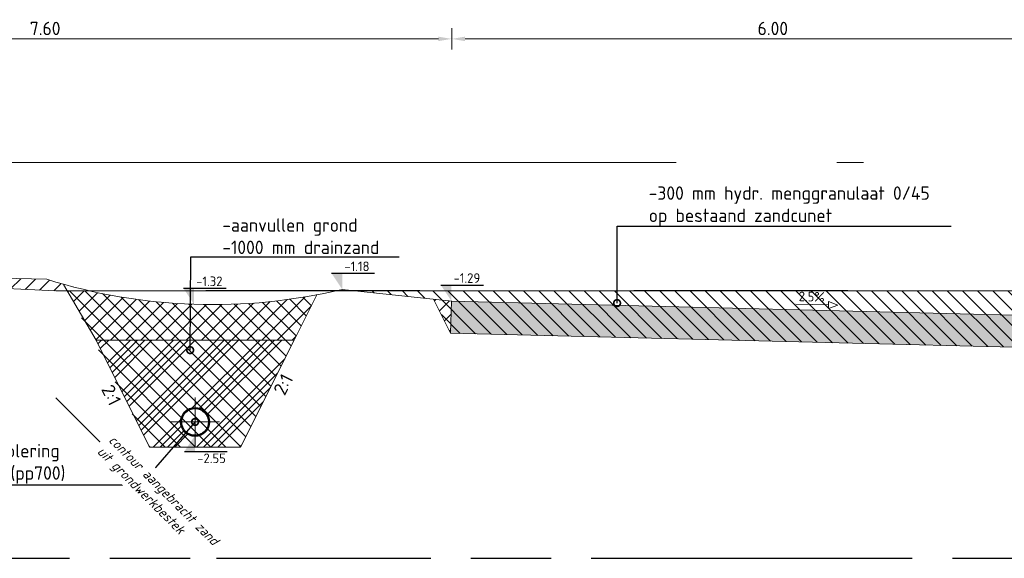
# Model space of a CAD drawing. Header units: metres. Extents: x 240213 to 242719, y 583416 to 583956.
# Tile 24 of 29: x 242682.47 to 242691.67, y 583574.63 to 583579.67. Entities that reach past the tile are written whole.
import ezdxf
from ezdxf import colors
from ezdxf.entities.mleader import LeaderData, LeaderLine
from ezdxf.enums import TextEntityAlignment as Align
from ezdxf.math import Vec2, Vec3

# ---------------------------------------------------------------- set-up
doc = ezdxf.new("R2010")
doc.units = ezdxf.units.M
for name, pattern in [('AL-NAP_LIJN', [15.25, 12, -1.5, 0.25, -1.5]), ('HIDDEN', [0.375, 0.25, -0.125]), ('XX-HART', [13, 4, -2, 1, -2, 4]), ('XX-HIDDEN', [4, 2, -2])]:
    doc.linetypes.add(name, pattern=pattern)
for name, color, linetype, lineweight in [('N-WE-GW-BERM-GD', 90, 'Continuous', 20), ('N-WE-GW-DRAINZAND-AD', 1, 'Continuous', 18), ('N-WE-GW-GROND_AANVULLEN-AD', 1, 'Continuous', 9), ('N-WE-GW-GROND_ONTGRAVEN-AD', 252, 'Continuous', 9), ('N-WE-GW-GROND_ZAND-GD', 50, 'Continuous', 20), ('N-WE-VH-VERHARDING_ASFALT-GD', 210, 'Continuous', 20), ('N-WE-VH-VERHARDING_HYDR-MENGGRANULAAT-AD', 7, 'Continuous', 9), ('P- Zanddiepte', 52, 'HIDDEN', 30), ('WG-bs-dp-profiellijn', 251, 'Continuous', 0), ('X-XX-AL-HELLING-SD', 7, 'Continuous', 15), ('X-XX-AL-NAP-G', 7, 'AL-NAP_LIJN', 18), ('X-XX-AL-PEILMAAT-SD @ 0.05', 7, 'Continuous', 25), ('X-XX-AL-REFERENTIE-M', 7, 'Continuous', 18), ('X-XX-AL-T18', 10, 'Continuous', 18), ('X-XX-AL-T25', 7, 'Continuous', 25)]:
    doc.layers.add(name, color=color, linetype=linetype, lineweight=lineweight)
doc.layers.add('N-WE-GW-BODEM_ZAND-GD', color=7, linetype='XX-HIDDEN', lineweight=25, true_color=0xa3a300)
doc.layers.add('N-WE-RI-HWA_TRANSPORTLEIDING_PVC-SD', color=150, linetype='Continuous', lineweight=30, true_color=0x007fff)
doc.styles.add('NLCS', font='isocpeur.ttf')
doc.styles.add('NLCS-ISO', font='NLCS-ISO.ttf')
doc.styles.add('NLCS-ISO-ANNOTATIEF-T25', font='NLCS-ISO.ttf', dxfattribs={"height": 2.5})
doc.styles.add('NLCS-ISO-M200-T18_CURSIEF', font='NLCS-ISO.ttf', dxfattribs={"oblique": 15, "height": 0.36})
doc.styles.add('NLCS-ISO-M50-T25', font='NLCS-ISO.ttf', dxfattribs={"height": 0.125})
doc.dimstyles.new('NLCS-ANNOTATIEF-T25-PIJL_L2_H1', dxfattribs={"dimtxt": 2.5, "dimasz": 2.5, "dimexe": 2, "dimexo": 2, "dimgap": 0.7, "dimtad": 1, "dimzin": 0, "dimdsep": 46, "dimtxsty": 'NLCS-ISO-ANNOTATIEF-T25', "dimcen": 0, "dimdle": 2, "dimclrd": 256, "dimclre": 256, "dimclrt": 256, "dimadec": 1, "dimazin": 0, "dimtfac": 1, "dimtdec": 3, "dimtofl": 0, "dimtmove": 0, "dimatfit": 3, "dimfxl": 2, "dimfxlon": 1, "dimtfillclr": 256, "dimtolj": 1, "dimtzin": 0, "dimlwd": -1, "dimlwe": -1, "dimarcsym": 0})
pattern_1 = [(135, (0, 0), (-0.07071067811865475, -0.07071067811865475), [])]

# ---------------------------------------------------------------- blocks, each defined once
blk = doc.blocks.new('*D117')
at = {"layer": 'Defpoints', "color": 0, "transparency": 16777216}
for p in [(242692.5118507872, 583579.4896235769), (242686.5109647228, 583577.1578986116), (242692.5118507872, 583577.0078761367)]:
    blk.add_point(p, dxfattribs=at)
at = {"layer": 'X-XX-AL-REFERENTIE-M', "transparency": 16777216}
for p, q in [((242686.5109647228, 583579.3896235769), (242686.5109647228, 583579.5896235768)), ((242692.5118507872, 583579.3896235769), (242692.5118507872, 583579.5896235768)), ((242686.6359647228, 583579.4896235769), (242692.3868507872, 583579.4896235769))]:
    blk.add_line(p, q, dxfattribs=at)
for points in [[(242686.6359647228, 583579.5104569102), (242686.6359647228, 583579.4687902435), (242686.5109647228, 583579.4896235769)], [(242692.3868507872, 583579.5104569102), (242692.3868507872, 583579.4687902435), (242692.5118507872, 583579.4896235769)]]:
    blk.add_solid(points, dxfattribs=at)
at = {"layer": 'X-XX-AL-REFERENTIE-M', "transparency": 16777216, "insert": (242689.511407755, 583579.5871235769), "char_height": 0.125, "attachment_point": 5, "style": 'NLCS-ISO-ANNOTATIEF-T25'}
blk.add_mtext('\\A1;6.00', dxfattribs=at)
blk = doc.blocks.new('*U88')
h = blk.add_hatch(color=256)
h.dxf.hatch_style = 1
edge = h.paths.add_edge_path()
edge.add_arc((0, 0.125), 0.135, 0, 360)
edge = h.paths.add_edge_path(flags=17)
edge.add_arc((0, 0.125), 0.125, 0, 360)
at = {"color": 1, "linetype": 'XX-HART', "lineweight": 13, "ltscale": 0.2}
for p, q in [((2.296212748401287e-17, -0.1025000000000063), (2.296212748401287e-17, 0.3525000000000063)), ((-0.2274999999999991, 0.125), (0.2274999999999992, 0.125))]:
    blk.add_line(p, q, dxfattribs=at)
for radius in [0.135, 0.125]:
    blk.add_circle((0, 0.125), radius)
blk = doc.blocks.new('_DotSmall')
at = {"color": 0, "linetype": 'ByBlock', "const_width": 0.5}
blk.add_lwpolyline([(-0.0625, 0, 1), (0.0625, 0, 1)], format="xyb", close=True, dxfattribs=at)
blk = doc.blocks.new('*U89')
blk.add_lwpolyline([(-7.890910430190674, 1.282961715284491), (-6.152649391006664, 0.6533353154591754), (-6.152649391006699, 1.91258811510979)], close=True)
blk.add_lwpolyline([(-0.07806488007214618, 1.282961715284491), (-6.152649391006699, 1.282961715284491)])
at = {"style": 'NLCS-ISO'}
blk.add_attdef('AFSCHOT', text='', height=1.8, dxfattribs=at).set_placement((-2.978959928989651, 1.86719749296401), align=Align.CENTER)
blk = doc.blocks.new('*D120')
at = {"layer": 'Defpoints', "color": 0, "linetype": 'Continuous', "transparency": 16777216}
for p in [(242678.9106580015, 583579.4896235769), (242678.9106580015, 583577.5560401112), (242686.5109647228, 583577.1578986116)]:
    blk.add_point(p, dxfattribs=at)
at = {"layer": 'X-XX-AL-REFERENTIE-M', "transparency": 16777216}
for p, q in [((242678.9106580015, 583579.3896235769), (242678.9106580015, 583579.5896235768)), ((242686.5109647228, 583579.3896235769), (242686.5109647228, 583579.5896235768)), ((242686.3859647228, 583579.4896235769), (242679.0356580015, 583579.4896235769))]:
    blk.add_line(p, q, dxfattribs=at)
at = {"layer": 'X-XX-AL-REFERENTIE-M', "linetype": 'Continuous', "transparency": 16777216}
for points in [[(242679.0356580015, 583579.5104569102), (242679.0356580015, 583579.4687902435), (242678.9106580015, 583579.4896235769)], [(242686.3859647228, 583579.5104569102), (242686.3859647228, 583579.4687902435), (242686.5109647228, 583579.4896235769)]]:
    blk.add_solid(points, dxfattribs=at)
at = {"layer": 'X-XX-AL-REFERENTIE-M', "linetype": 'Continuous', "transparency": 16777216, "insert": (242682.7108113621, 583579.5871235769), "char_height": 0.125, "attachment_point": 5, "style": 'NLCS-ISO-ANNOTATIEF-T25'}
blk.add_mtext('\\A1;7.60', dxfattribs=at)
blk = doc.blocks.new('SAL-PEILMAAT_INFRACAD_H01-SOD')
blk.add_line((-2, 3), (6, 3))
blk.add_solid([(-2, 3), (0, 3), (0, 0)])
at = {"style": 'NLCS-ISO'}
blk.add_attdef('...', (0.3999999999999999, 3.399999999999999), '', height=1.8, dxfattribs=at)

msp = doc.modelspace()

# ---------------------------------------------------------------- hatches: boundary and pattern name
at = {"layer": 'N-WE-GW-DRAINZAND-AD'}
h = msp.add_hatch(dxfattribs=at)
h.set_pattern_fill('ACO-BALLAST_01', color=256, scale=0.05, pattern_type=2)
h.set_pattern_definition([(45, (244031.8545300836, 578822.5320666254), (-0.202055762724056, 0.202055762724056), []), (45, (244031.9218820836, 578822.5320666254), (-0.202055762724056, 0.202055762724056), []), (45, (244031.9892340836, 578822.5320666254), (-0.202055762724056, 0.202055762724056), []), (45, (244032.0565860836, 578822.5320666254), (-0.202055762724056, 0.202055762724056), [])])
edge = h.paths.add_edge_path(flags=16)
edge.add_arc((242684.1118507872, 583575.9078886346), 0.125, 0, 360)
h.paths.add_polyline_path([(242685.0368507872, 583576.6728886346), (242683.1868507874, 583576.6728886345), (242683.6868507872, 583575.6728886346), (242684.5368507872, 583575.6728886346)])
at = {"layer": 'N-WE-GW-GROND_AANVULLEN-AD'}
h = msp.add_hatch(dxfattribs=at)
h.set_pattern_fill('AGW-WERK_AANVULLEN', color=256, scale=0.02, pattern_type=2)
h.set_pattern_definition([(45, (0, 0), (-0.07071067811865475, 0.07071067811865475), [])])
h.paths.add_polyline_path([(242682.7263488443, 583577.2417391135), (242678.6117989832, 583577.3328886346), (242682.8118507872, 583577.1328886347), (242683.1312445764, 583577.1328886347, -0.02017522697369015)])
edge = h.paths.add_edge_path()
edge.add_line((242685.0368507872, 583576.6728886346), (242685.2487310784, 583577.096649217))
edge.add_arc((242684.2741318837, 583582.2191790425), 5.214418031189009, 254.5111456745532, 280.77220037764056, ccw=False)
edge.add_line((242682.8816167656, 583577.1941360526), (242683.1868507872, 583576.6728886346))
edge.add_line((242683.1868507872, 583576.6728886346), (242685.0368507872, 583576.6728886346))
h = msp.add_hatch(dxfattribs=at)
h.set_pattern_fill('AGW-WERK_AANVULLEN', color=256, scale=0.02, pattern_type=2)
h.set_pattern_definition([(45, (0, 150.3598028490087), (-0.07071067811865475, 0.07071067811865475), [])])
h.paths.add_polyline_path([(242686.5078582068, 583577.0381854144), (242686.3413254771, 583577.0560901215), (242686.5003543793, 583576.7380323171), (242686.5078520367, 583577.0379386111)])
at = {"layer": 'N-WE-GW-GROND_ONTGRAVEN-AD'}
h = msp.add_hatch(dxfattribs=at)
h.set_pattern_fill('AGW-WERK_ONTGRAVEN', color=256, scale=0.02, pattern_type=2)
h.set_pattern_definition(pattern_1)
edge = h.paths.add_edge_path()
edge.add_arc((242684.2770612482, 583582.2025105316), 5.197495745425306, 257.2642102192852, 280.77482049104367, ccw=False)
edge.add_line((242683.1312445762, 583577.1328886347), (242682.9174822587, 583577.1328886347))
edge.add_line((242682.9174822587, 583577.1328886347), (242683.6868507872, 583575.6728886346))
edge.add_line((242683.6868507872, 583575.6728886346), (242684.5368507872, 583575.6728886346))
edge.add_line((242684.5368507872, 583575.6728886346), (242685.2487310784, 583577.096649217))
h = msp.add_hatch(dxfattribs=at)
h.set_pattern_fill('AGW-WERK_ONTGRAVEN', color=256, scale=0.02, pattern_type=2)
h.set_pattern_definition(pattern_1)
h.paths.add_polyline_path([(242697.5115372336, 583576.7127870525), (242702.5203160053, 583576.5879565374), (242704.2872304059, 583576.6321293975), (242705.0892945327, 583575.0280011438), (242705.9344070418, 583575.0280011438), (242706.4218507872, 583576.0028886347), (242706.5868507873, 583575.6728886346), (242707.4368507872, 583575.6728886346), (242707.9624109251, 583576.7240089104), (242714.1465660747, 583576.8686096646), (242714.2787055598, 583577.1328886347), (242685.6270180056, 583577.1328886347), (242686.3413254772, 583577.0560901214), (242686.5003543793, 583576.7380323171), (242692.5118507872, 583576.587744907)])
at = {"layer": 'N-WE-VH-VERHARDING_HYDR-MENGGRANULAAT-AD'}
h = msp.add_hatch(dxfattribs=at)
h.set_pattern_fill('AVH-FUNDERING_GRANULAAT_MENG_02', color=256, scale=0.05, pattern_type=2)
h.set_pattern_definition([(49.99999999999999, (0, 150.3598028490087), (0.215178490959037, -0.0188253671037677), [0.0225, -0.2475]), (355, (0, 150.3598028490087), (-0.04162544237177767, 0.2256575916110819), [0.018, -0.198]), (100.451, (0.0179315, 150.3582340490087), (0.1735541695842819, 0.2068310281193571), [0.0191221, -0.210343]), (46.18420000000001, (0, 150.4198028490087), (0.3201722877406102, -0.04965535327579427), [0.03375, -0.37125]), (96.6356, (0.026681, 150.4156648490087), (0.280399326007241, 0.2922349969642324), [0.0286831, -0.3155140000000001]), (351.1840000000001, (0, 150.4198028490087), (0.2803992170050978, 0.2922350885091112), [0.027, -0.297]), (21, (0.03, 150.4048028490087), (0.1790726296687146, -0.1207856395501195), [0.0225, -0.2475]), (326.0000000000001, (0.03, 150.4048028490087), (0.07299453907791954, 0.2175449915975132), [0.018, -0.198]), (71.4514, (0.04492270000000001, 150.3947373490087), (0.2520668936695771, 0.09675952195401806), [0.0191221, -0.210343]), (37.50000000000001, (0, 150.3598028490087), (0.003647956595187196, 0.09986815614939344), [0, -0.1956, 0, -0.201, 0, -0.19875]), (7.499999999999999, (0, 150.3598028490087), (0.07892086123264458, 0.1183235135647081), [0, -0.1146, 0, -0.1911, 0, -0.07575]), (327.5, (-0.0669, 150.3598028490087), (0.1599855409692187, -0.00701947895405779), [0, -0.07500000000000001, 0, -0.234, 0, -0.3105]), (317.5, (-0.09690000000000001, 150.3598028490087), (0.1749558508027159, 0.03003149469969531), [0, -0.0975, 0, -0.1554, 0, -0.2205]), (45, (0, 150.3598028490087), (-0.2209708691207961, 0.2209708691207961), [])])
h.paths.add_polyline_path([(242692.5108510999, 583576.5877698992), (242692.5118507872, 583576.8878386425), (242686.5078520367, 583577.0379386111), (242686.5003543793, 583576.7380323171)])

# ---------------------------------------------------------------- linework, layer by layer
at = {"layer": 'N-WE-GW-BERM-GD'}
msp.add_line((242686.5003543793, 583576.7380323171), (242686.3413254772, 583577.0560901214), dxfattribs=at)
msp.add_lwpolyline([(242678.6117989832, 583577.3328886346), (242682.7263488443, 583577.2417391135, 0.1353159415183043), (242685.4873859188, 583577.1479011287), (242686.5108510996, 583577.0378636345)], format="xyb", dxfattribs=at)
at = {"layer": 'N-WE-GW-BODEM_ZAND-GD'}
msp.add_lwpolyline([(242679.8581244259, 583576.1328886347), (242682.8118507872, 583576.1328886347), (242684.3118507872, 583574.6328886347), (242715.7118507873, 583574.6328886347), (242718.2118507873, 583577.1328886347), (242678.8581244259, 583577.1328886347)], close=True, dxfattribs=at)
at = {"layer": 'N-WE-GW-GROND_ZAND-GD'}
msp.add_line((242683.1868507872, 583576.6728886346), (242682.8816167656, 583577.1941360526), dxfattribs=at)
msp.add_lwpolyline([(242685.0368507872, 583576.6728886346), (242684.5368507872, 583575.6728886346), (242683.6868507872, 583575.6728886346), (242683.1868507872, 583576.6728886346)], close=True, dxfattribs=at)
at = {"layer": 'N-WE-VH-VERHARDING_ASFALT-GD', "linetype": 'Continuous'}
for p in [(242686.5003543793, 583576.7380323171), (242686.5078582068, 583577.0381854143)]:
    msp.add_line(p, (242686.5078520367, 583577.0379386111), dxfattribs=at)
at = {"layer": 'N-WE-VH-VERHARDING_ASFALT-GD'}
for points in [[(242686.5078520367, 583577.0379386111), (242692.5118507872, 583576.8878386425)], [(242686.5003543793, 583576.7380323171), (242692.5118507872, 583576.587744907)]]:
    msp.add_lwpolyline(points, dxfattribs=at)
at = {"layer": 'P- Zanddiepte', "ltscale": 3}
msp.add_lwpolyline([(242676.5644624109, 583574.6328886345), (242719.108113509, 583574.6328886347)], dxfattribs=at)
at = {"layer": 'X-XX-AL-NAP-G'}
msp.add_lwpolyline([(242719.108113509, 583578.3328886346), (242676.5644624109, 583578.3328886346)], dxfattribs=at)

# ---------------------------------------------------------------- block references
at = {"layer": 'N-WE-RI-HWA_TRANSPORTLEIDING_PVC-SD'}
msp.add_blockref('*U88', (242684.1118507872, 583575.7828886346), dxfattribs=at)
at = {"layer": 'X-XX-AL-PEILMAAT-SD @ 0.05', "linetype": 'Continuous', "xscale": 0.05, "yscale": 0.05, "zscale": 0.05}
msp.add_blockref('SAL-PEILMAAT_INFRACAD_H01-SOD', (242686.5078582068, 583577.0381854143), dxfattribs=at).add_auto_attribs({'...': '-1.29'})

# ---------------------------------------------------------------- texts
at = {"layer": 'X-XX-AL-T25', "linetype": 'Continuous', "style": 'NLCS'}
for rotation, p in [(296.5650511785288, (242683.2397441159, 583576.1146215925)), (63.43494882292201, (242685.0251527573, 583576.2142102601))]:
    msp.add_text('2:1', height=0.125, rotation=rotation, dxfattribs=at).set_placement(p, align=Align.BOTTOM_CENTER)

# ---------------------------------------------------------------- dimensions: what is measured, and where the dimension line sits
at = {"layer": 'X-XX-AL-REFERENTIE-M'}
dim = msp.add_linear_dim(base=(242692.5118507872, 583579.4896235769), p1=(242686.5109647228, 583577.1578986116), p2=(242692.5118507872, 583577.0078761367), dimstyle='NLCS-ANNOTATIEF-T25-PIJL_L2_H1', dxfattribs=at)
dim.commit()
dim.dimension.update_dxf_attribs({"geometry": '*D117', "text_midpoint": (242689.511407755, 583579.5871235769)})

# ---------------------------------------------------------------- next in the draw order: leaders
at = {"layer": 'X-XX-AL-T25'}
ml = msp.add_multileader_mtext('Standard', dxfattribs=at)
ml.set_content('-300 mm hydr. menggranulaat 0/45\\Pop bestaand zandcunet', color=256, style='NLCS-ISO-M50-T25')
ml.set_leader_properties(color=256, lineweight=-1)
ml.set_arrow_properties(name='DOTSMALL')
ml.build(insert=Vec2(0, 0))
ml.multileader.update_dxf_attribs({"text_left_attachment_type": 5, "text_right_attachment_type": 5, "dogleg_length": 0.2484069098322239, "arrow_head_size": 0.125})
ctx = ml.context
ctx.base_point, ctx.char_height, ctx.arrow_head_size, ctx.landing_gap_size, ctx.plane_origin = Vec3(242688.3062872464, 583577.739584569), 0.125, 0.125, 0.04500000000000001, Vec3(242689.0560693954, 583577.4464223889)
ctx.left_attachment, ctx.right_attachment = 5, 5
notes = []
notes.append((ctx, [(0, (1, 1, 0), (242688.0578803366, 583577.739584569), (1, 0), 0.2484069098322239, [(0, [(242688.0557284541, 583577.0196176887)], 0, [])])]))
ctx.mtext.insert, ctx.mtext.flow_direction = Vec3(242688.3512872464, 583578.1104179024), 5
ctx.mtext.has_bg_fill, ctx.mtext.bg_color, ctx.mtext.bg_scale_factor, ctx.mtext.bg_transparency, ctx.mtext.use_window_bg_color = 1, -1027028792, 1.5, 0, 1
ml = msp.add_multileader_mtext('Standard', dxfattribs=at)
ml.set_content('DT-riolering Ø250 (pp700)', color=256, style='NLCS-ISO-M50-T25')
ml.set_leader_properties(color=256, lineweight=-1)
ml.set_arrow_properties(name='DOTSMALL')
ml.build(insert=Vec2(0, 0))
ml.multileader.update_dxf_attribs({"text_left_attachment_type": 5, "text_right_attachment_type": 5, "dogleg_length": 2.501805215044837, "arrow_head_size": 0.125})
ctx = ml.context
ctx.base_point, ctx.char_height, ctx.arrow_head_size, ctx.landing_gap_size, ctx.plane_origin, ctx.plane_x_axis, ctx.plane_y_axis = Vec3(242681.9125777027, 583575.3180393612), 0.125, 0.125, 0.04500000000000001, Vec3(242682.9128446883, 583576.312936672), Vec3(1, 1.210903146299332e-10), Vec3(-1.210903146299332e-10, 1)
ctx.left_attachment, ctx.right_attachment = 5, 5
notes.append((ctx, [(0, (1, 1, 0), (242683.598684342, 583575.3180393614), (-1, -1.210903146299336e-10), 0.6211066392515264, [(0, [(242684.1118507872, 583575.9078886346)], 0, [])])]))
ctx.mtext.insert, ctx.mtext.text_direction, ctx.mtext.rotation, ctx.mtext.width, ctx.mtext.defined_height, ctx.mtext.flow_direction = Vec3(242681.9575777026, 583575.7013726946), Vec3(1, 1.210903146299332e-10), 1.210903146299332e-10, 1.005197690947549, 0.1625000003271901, 5
ctx.mtext.has_bg_fill, ctx.mtext.bg_color, ctx.mtext.bg_scale_factor, ctx.mtext.bg_transparency, ctx.mtext.use_window_bg_color = 1, -1027028792, 1.5, 0, 1
for ctx, leaders in notes:
    for number, flags, end, landing, length, lines in leaders:
        leader = LeaderData()
        leader.index, (leader.has_last_leader_line, leader.has_dogleg_vector, leader.attachment_direction) = number, flags
        leader.last_leader_point, leader.dogleg_vector, leader.dogleg_length = Vec3(end), Vec3(landing), length
        for number, points, colour, breaks in lines:
            line = LeaderLine()
            line.index, line.vertices, line.color, line.breaks = number, Vec3.list(points), colors.encode_raw_color(colour), breaks
            leader.lines.append(line)
        ctx.leaders.append(leader)

# ---------------------------------------------------------------- next in the draw order: linework, layer by layer
at = {"layer": 'WG-bs-dp-profiellijn', "lineweight": 0}
msp.add_lwpolyline([(242676.5644624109, 583577.3328886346), (242678.6117989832, 583577.3328886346), (242682.8118507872, 583577.1328886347), (242715.7118507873, 583577.1328886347), (242718.4218507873, 583577.3328886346), (242719.108113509, 583577.3328886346)], dxfattribs=at)

# ---------------------------------------------------------------- next in the draw order: block references
at = {"layer": 'X-XX-AL-HELLING-SD'}
ref = msp.add_blockref('*U89', (242689.7220130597, 583576.9450210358), dxfattribs=dict(at, xscale=-0.05000000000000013, yscale=0.04999999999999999, zscale=0.05, rotation=358.5679038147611))
ref.add_attrib('AFSCHOT', '2.5%', dxfattribs={"layer": '0', "height": 0.08999999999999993, "rotation": 358.5679038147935, "style": 'NLCS-ISO'}).set_placement((242689.8732477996, 583577.0346292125), align=Align.CENTER)

# ---------------------------------------------------------------- next in the draw order: texts
at = {"layer": 'X-XX-AL-T18', "insert": (242683.1722969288, 583575.6045793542), "char_height": 0.09000000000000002, "attachment_point": 7, "rotation": 314.99999999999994, "style": 'NLCS-ISO-M200-T18_CURSIEF', "bg_fill": 2}
msp.add_mtext('contour aangebracht zand\\Puit grondwerkbestek', dxfattribs=at)

# ---------------------------------------------------------------- next in the draw order: block references
at = {"layer": 'X-XX-AL-PEILMAAT-SD @ 0.05', "linetype": 'Continuous'}
ref = msp.add_blockref('SAL-PEILMAAT_INFRACAD_H01-SOD', (242684.1118507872, 583575.7828886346), dxfattribs=dict(at, xscale=-0.05, yscale=0.05, zscale=0.05, rotation=180))
ref.add_attrib('...', '-2.55', (242684.1318507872, 583575.5228886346), dxfattribs={"layer": '0', "height": 0.09000000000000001, "style": 'NLCS-ISO'})

# ---------------------------------------------------------------- next in the draw order: leaders
at = {"layer": 'X-XX-AL-T25'}
ml = msp.add_multileader_mtext('Standard', dxfattribs=at)
ml.set_content('-aanvullen grond\\P-1000 mm drainzand', color=256, style='NLCS-ISO-M50-T25')
ml.set_leader_properties(color=256, lineweight=-1)
ml.set_arrow_properties(name='DOTSMALL')
ml.build(insert=Vec2(0, 0))
ml.multileader.update_dxf_attribs({"text_left_attachment_type": 5, "text_right_attachment_type": 5, "dogleg_length": 0.2484069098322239, "arrow_head_size": 0.125})
ctx = ml.context
ctx.base_point, ctx.char_height, ctx.arrow_head_size, ctx.landing_gap_size, ctx.plane_origin = Vec3(242684.3210218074, 583577.4529843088), 0.125, 0.125, 0.04500000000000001, Vec3(242685.0708039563, 583576.9060413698)
ctx.left_attachment, ctx.right_attachment = 5, 5
notes = []
notes.append((ctx, [(0, (1, 1, 0), (242684.0726148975, 583577.4529843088), (1, 0), 0.2484069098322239, [(0, [(242684.0658883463, 583576.5795140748)], 0, [])])]))
ctx.mtext.insert, ctx.mtext.flow_direction = Vec3(242684.3660218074, 583577.8113176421), 5
ctx.mtext.has_bg_fill, ctx.mtext.bg_color, ctx.mtext.bg_scale_factor, ctx.mtext.bg_transparency, ctx.mtext.use_window_bg_color = 1, -1027028792, 1.5, 0, 1
for ctx, leaders in notes:
    for number, flags, end, landing, length, lines in leaders:
        leader = LeaderData()
        leader.index, (leader.has_last_leader_line, leader.has_dogleg_vector, leader.attachment_direction) = number, flags
        leader.last_leader_point, leader.dogleg_vector, leader.dogleg_length = Vec3(end), Vec3(landing), length
        for number, points, colour, breaks in lines:
            line = LeaderLine()
            line.index, line.vertices, line.color, line.breaks = number, Vec3.list(points), colors.encode_raw_color(colour), breaks
            leader.lines.append(line)
        ctx.leaders.append(leader)

# ---------------------------------------------------------------- next in the draw order: linework, layer by layer
at = {"layer": 'N-WE-GW-GROND_ZAND-GD'}
msp.add_line((242685.0368507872, 583576.6728886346), (242685.2487310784, 583577.096649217), dxfattribs=at)

# ---------------------------------------------------------------- next in the draw order: block references
at = {"layer": 'X-XX-AL-PEILMAAT-SD @ 0.05', "linetype": 'Continuous', "xscale": 0.05, "yscale": 0.05, "zscale": 0.05}
for p, values in [((242685.4873859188, 583577.1479011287), {'...': '-1.18'}), ((242684.1023658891, 583577.0079561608), {'...': '-1.32'})]:
    msp.add_blockref('SAL-PEILMAAT_INFRACAD_H01-SOD', p, dxfattribs=at).add_auto_attribs(values)

# ---------------------------------------------------------------- next in the draw order: dimensions: what is measured, and where the dimension line sits
at = {"layer": 'X-XX-AL-REFERENTIE-M', "linetype": 'Continuous'}
dim = msp.add_linear_dim(base=(242678.9106580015, 583579.4896235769), p1=(242686.5109647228, 583577.1578986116), p2=(242678.9106580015, 583577.5560401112), dimstyle='NLCS-ANNOTATIEF-T25-PIJL_L2_H1', dxfattribs=at)
dim.commit()
dim.dimension.update_dxf_attribs({"geometry": '*D120', "text_midpoint": (242682.7108113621, 583579.5871235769)})

doc.saveas('drawing.dxf')
